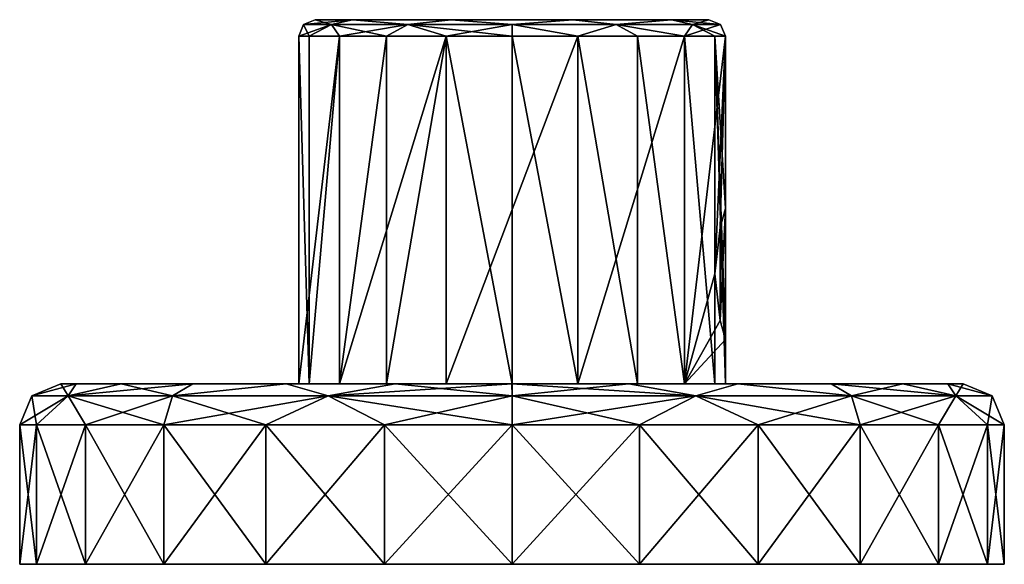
# Model space of a CAD drawing. Header units: metres. Extents: x -106 to 106, y -75 to 129.
# Tile 11 of 16: x 46 to 106, y -75 to -42. Entities that reach past the tile are written whole.
import ezdxf

# ---------------------------------------------------------------- set-up
doc = ezdxf.new("R2010")
doc.units = ezdxf.units.M
doc.layers.add('solid_11512102', color=7, linetype='CONTINUOUS')

msp = doc.modelspace()

# ---------------------------------------------------------------- linework, layer by layer
at = {"layer": 'solid_11512102'}
for points in [[(64.136269, -43.099998, 4.467221), (63.792892, -42.392895, 0.45), (63.5, -43.099998, 0.45)], [(65.495323, -42.392895, -5.903553), (63.5, -43.099998, 0.45), (63.792892, -42.392895, 0.45)], [(65.98278, -43.099998, -7.191208), (63.5, -43.099998, 0.45), (65.495323, -42.392895, -5.903553)], [(63.792892, -42.392895, 0.45), (64.5, -42.099998, 0.45), (66.789505, -42.099998, -6.60026)], [(63.792892, -42.392895, 0.45), (65.495323, -42.392895, 6.803554), (64.5, -42.099998, 0.45)], [(65.495323, -42.392895, -5.903553), (63.792892, -42.392895, 0.45), (66.789505, -42.099998, -6.60026)], [(64.136269, -43.099998, 4.467221), (65.495323, -42.392895, 6.803554), (63.792892, -42.392895, 0.45)], [(64.136269, -43.099998, 4.467221), (65.98278, -43.099998, 8.091208), (65.495323, -42.392895, 6.803554)], [(86.210495, -42.099998, -6.60026), (66.789505, -42.099998, -6.60026), (64.5, -42.099998, 0.45)], [(88.5, -42.099998, 0.45), (86.210495, -42.099998, -6.60026), (64.5, -42.099998, 0.45)], [(66.789505, -42.099998, 7.50026), (88.5, -42.099998, 0.45), (64.5, -42.099998, 0.45)], [(65.495323, -42.392895, 6.803554), (66.789505, -42.099998, 7.50026), (64.5, -42.099998, 0.45)], [(70.146446, -42.392895, -10.554677), (65.495323, -42.392895, -5.903553), (66.789505, -42.099998, -6.60026)], [(65.495323, -42.392895, 6.803554), (70.146446, -42.392895, 11.454678), (66.789505, -42.099998, 7.50026)], [(68.858795, -43.099998, 10.967221), (70.146446, -42.392895, 11.454678), (65.495323, -42.392895, 6.803554)], [(65.98278, -43.099998, 8.091208), (68.858795, -43.099998, 10.967221), (65.495323, -42.392895, 6.803554)], [(65.98278, -43.099998, -7.191208), (65.495323, -42.392895, -5.903553), (70.146446, -42.392895, -10.554677)], [(72.48278, -43.099998, -11.913734), (65.98278, -43.099998, -7.191208), (70.146446, -42.392895, -10.554677)], [(80.209435, -42.099998, -10.962267), (72.790565, -42.099998, -10.962267), (66.789505, -42.099998, -6.60026)], [(70.146446, -42.392895, -10.554677), (66.789505, -42.099998, -6.60026), (72.790565, -42.099998, -10.962267)], [(86.210495, -42.099998, -6.60026), (80.209435, -42.099998, -10.962267), (66.789505, -42.099998, -6.60026)], [(66.789505, -42.099998, 7.50026), (86.210495, -42.099998, 7.50026), (88.5, -42.099998, 0.45)], [(66.789505, -42.099998, 7.50026), (72.790565, -42.099998, 11.862267), (86.210495, -42.099998, 7.50026)], [(70.146446, -42.392895, 11.454678), (72.790565, -42.099998, 11.862267), (66.789505, -42.099998, 7.50026)], [(68.858795, -43.099998, 10.967221), (72.48278, -43.099998, 12.813735), (70.146446, -42.392895, 11.454678)], [(76.5, -42.392895, -12.257107), (70.146446, -42.392895, -10.554677), (72.790565, -42.099998, -10.962267)], [(70.146446, -42.392895, 11.454678), (76.5, -42.392895, 13.157106), (72.790565, -42.099998, 11.862267)], [(76.5, -43.099998, 13.45), (76.5, -42.392895, 13.157106), (70.146446, -42.392895, 11.454678)], [(72.48278, -43.099998, 12.813735), (76.5, -43.099998, 13.45), (70.146446, -42.392895, 11.454678)], [(72.48278, -43.099998, -11.913734), (70.146446, -42.392895, -10.554677), (76.5, -42.392895, -12.257107)], [(80.51722, -43.099998, -11.913734), (72.48278, -43.099998, -11.913734), (76.5, -42.392895, -12.257107)], [(76.5, -42.392895, -12.257107), (72.790565, -42.099998, -10.962267), (80.209435, -42.099998, -10.962267)], [(72.790565, -42.099998, 11.862267), (80.209435, -42.099998, 11.862267), (86.210495, -42.099998, 7.50026)], [(76.5, -42.392895, 13.157106), (80.209435, -42.099998, 11.862267), (72.790565, -42.099998, 11.862267)], [(82.853554, -42.392895, -10.554677), (76.5, -42.392895, -12.257107), (80.209435, -42.099998, -10.962267)], [(76.5, -42.392895, 13.157106), (82.853554, -42.392895, 11.454678), (80.209435, -42.099998, 11.862267)], [(80.51722, -43.099998, 12.813735), (82.853554, -42.392895, 11.454678), (76.5, -42.392895, 13.157106)], [(76.5, -43.099998, 13.45), (80.51722, -43.099998, 12.813735), (76.5, -42.392895, 13.157106)], [(80.51722, -43.099998, -11.913734), (76.5, -42.392895, -12.257107), (82.853554, -42.392895, -10.554677)], [(82.853554, -42.392895, -10.554677), (80.209435, -42.099998, -10.962267), (86.210495, -42.099998, -6.60026)], [(82.853554, -42.392895, 11.454678), (86.210495, -42.099998, 7.50026), (80.209435, -42.099998, 11.862267)], [(80.51722, -43.099998, 12.813735), (84.141205, -43.099998, 10.967221), (82.853554, -42.392895, 11.454678)], [(87.01722, -43.099998, -7.191208), (80.51722, -43.099998, -11.913734), (82.853554, -42.392895, -10.554677)], [(87.504677, -42.392895, -5.903553), (82.853554, -42.392895, -10.554677), (86.210495, -42.099998, -6.60026)], [(82.853554, -42.392895, 11.454678), (87.504677, -42.392895, 6.803554), (86.210495, -42.099998, 7.50026)], [(87.01722, -43.099998, 8.091208), (87.504677, -42.392895, 6.803554), (82.853554, -42.392895, 11.454678)], [(84.141205, -43.099998, 10.967221), (87.01722, -43.099998, 8.091208), (82.853554, -42.392895, 11.454678)], [(87.01722, -43.099998, -7.191208), (82.853554, -42.392895, -10.554677), (87.504677, -42.392895, -5.903553)], [(87.504677, -42.392895, -5.903553), (86.210495, -42.099998, -6.60026), (88.5, -42.099998, 0.45)], [(89.207108, -42.392895, 0.45), (88.5, -42.099998, 0.45), (86.210495, -42.099998, 7.50026)], [(87.504677, -42.392895, 6.803554), (89.207108, -42.392895, 0.45), (86.210495, -42.099998, 7.50026)], [(87.01722, -43.099998, -7.191208), (89.207108, -42.392895, 0.45), (89.5, -43.099998, 0.45)], [(87.01722, -43.099998, -7.191208), (87.504677, -42.392895, -5.903553), (89.207108, -42.392895, 0.45)], [(87.01722, -43.099998, 8.091208), (88.863731, -43.099998, 4.467221), (87.504677, -42.392895, 6.803554)], [(87.504677, -42.392895, -5.903553), (88.5, -42.099998, 0.45), (89.207108, -42.392895, 0.45)], [(89.5, -43.099998, 0.45), (89.207108, -42.392895, 0.45), (87.504677, -42.392895, 6.803554)], [(88.863731, -43.099998, 4.467221), (89.5, -43.099998, 0.45), (87.504677, -42.392895, 6.803554)], [(63.5, -43.099998, 0.45), (63.5, -64.300003, 0.45), (64.136269, -64.300003, 4.467227)], [(65.98278, -43.099998, -7.191208), (65.98278, -64.300003, -7.191208), (63.5, -64.300003, 0.45)], [(65.98278, -43.099998, -7.191208), (63.5, -64.300003, 0.45), (63.5, -43.099998, 0.45)], [(64.136269, -43.099998, 4.467221), (63.5, -43.099998, 0.45), (64.136269, -64.300003, 4.467227)], [(65.98278, -43.099998, 8.091208), (64.136269, -64.300003, 4.467227), (65.982788, -64.300003, 8.091214)], [(64.136269, -43.099998, 4.467221), (64.136269, -64.300003, 4.467227), (65.98278, -43.099998, 8.091208)], [(65.98278, -43.099998, 8.091208), (65.982788, -64.300003, 8.091214), (68.858795, -43.099998, 10.967221)], [(72.48278, -43.099998, -11.913734), (72.48278, -64.300003, -11.913734), (65.98278, -64.300003, -7.191208)], [(72.48278, -43.099998, -11.913734), (65.98278, -64.300003, -7.191208), (65.98278, -43.099998, -7.191208)], [(68.858795, -43.099998, 10.967221), (65.982788, -64.300003, 8.091214), (68.858803, -64.300003, 10.967222)], [(68.858795, -43.099998, 10.967221), (68.858803, -64.300003, 10.967222), (72.48278, -43.099998, 12.813735)], [(72.48278, -43.099998, 12.813735), (68.858803, -64.300003, 10.967222), (72.482796, -64.300003, 12.813729)], [(72.48278, -43.099998, 12.813735), (72.482796, -64.300003, 12.813729), (76.500015, -64.300003, 13.449989)], [(72.48278, -43.099998, 12.813735), (76.500015, -64.300003, 13.449989), (76.5, -43.099998, 13.45)], [(80.51722, -43.099998, -11.913734), (80.51722, -64.300003, -11.913734), (72.48278, -64.300003, -11.913734)], [(80.51722, -43.099998, -11.913734), (72.48278, -64.300003, -11.913734), (72.48278, -43.099998, -11.913734)], [(76.5, -43.099998, 13.45), (76.500015, -64.300003, 13.449989), (80.517227, -64.300003, 12.813723)], [(76.5, -43.099998, 13.45), (80.517227, -64.300003, 12.813723), (80.51722, -43.099998, 12.813735)], [(80.51722, -43.099998, 12.813735), (80.517227, -64.300003, 12.813723), (84.141212, -64.300003, 10.96721)], [(80.51722, -43.099998, 12.813735), (84.141212, -64.300003, 10.96721), (84.141205, -43.099998, 10.967221)], [(87.01722, -43.099998, -7.191208), (87.01722, -64.300003, -7.191208), (80.51722, -64.300003, -11.913734)], [(87.01722, -43.099998, -7.191208), (80.51722, -64.300003, -11.913734), (80.51722, -43.099998, -11.913734)], [(84.141205, -43.099998, 10.967221), (84.141212, -64.300003, 10.96721), (87.01722, -64.300003, 8.091201)], [(84.141205, -43.099998, 10.967221), (87.01722, -64.300003, 8.091201), (87.01722, -43.099998, 8.091208)], [(87.01722, -43.099998, 8.091208), (87.01722, -64.300003, 8.091201), (88.863731, -64.300003, 4.467218)], [(87.01722, -43.099998, 8.091208), (88.863731, -64.300003, 4.467218), (88.863731, -43.099998, 4.467221)], [(87.01722, -43.099998, -7.191208), (89.5, -43.099998, 0.45), (87.01722, -64.300003, -7.191208)], [(88.869316, -57.600037, -3.55), (87.01722, -64.300003, -7.191208), (89.5, -43.099998, 0.45)], [(88.863731, -43.099998, 4.467221), (88.863731, -64.300003, 4.467218), (89.5, -64.300003, 0.45)], [(89.5, -61.599998, 0.45), (88.863731, -43.099998, 4.467221), (89.5, -64.300003, 0.45)], [(89.5, -53.599998, 0.45), (89.5, -43.099998, 0.45), (88.863731, -43.099998, 4.467221)], [(89.5, -61.599998, 0.45), (89.5, -53.599998, 0.45), (88.863731, -43.099998, 4.467221)], [(88.869316, -57.600037, -3.55), (89.5, -43.099998, 0.45), (89.188606, -54.771496, -2.378306)], [(89.188606, -54.771496, -2.378306), (89.5, -43.099998, 0.45), (89.5, -53.599998, 0.45)], [(89.188614, -60.428532, -2.37828), (89.188606, -54.771496, -2.378306), (89.5, -53.599998, 0.45)], [(89.5, -61.599998, 0.45), (89.188614, -60.428532, -2.37828), (89.5, -53.599998, 0.45)], [(89.188614, -60.428532, -2.37828), (88.869316, -57.600037, -3.55), (89.188606, -54.771496, -2.378306)], [(89.188614, -60.428532, -2.37828), (87.01722, -64.300003, -7.191208), (88.869316, -57.600037, -3.55)], [(89.5, -61.599998, 0.45), (87.01722, -64.300003, -7.191208), (89.188614, -60.428532, -2.37828)], [(89.5, -61.599998, 0.45), (89.5, -64.300003, 0.45), (87.01722, -64.300003, -7.191208)], [(47.232231, -65.032234, 0.45), (49, -64.300003, 0.45), (49.934418, -64.300003, -6.65766)], [(49.46011, -65.032234, 11.65029), (49, -64.300003, 0.45), (47.232231, -65.032234, 0.45)], [(49.46011, -65.032234, -10.75029), (47.232231, -65.032234, 0.45), (49.934418, -64.300003, -6.65766)], [(65.98278, -64.300003, -7.191208), (49.934418, -64.300003, -6.65766), (49, -64.300003, 0.45)], [(63.5, -64.300003, 0.45), (49, -64.300003, 0.45), (49.93441, -64.300003, 7.557632)], [(49.46011, -65.032234, 11.65029), (49.93441, -64.300003, 7.557632), (49, -64.300003, 0.45)], [(65.98278, -64.300003, -7.191208), (49, -64.300003, 0.45), (63.5, -64.300003, 0.45)], [(49.46011, -65.032234, -10.75029), (49.934418, -64.300003, -6.65766), (52.679939, -64.300003, -13.292408)], [(49.46011, -65.032234, -10.75029), (52.679939, -64.300003, -13.292408), (57.049839, -64.300003, -18.990698)], [(55.804562, -65.032234, -20.245436), (49.46011, -65.032234, -10.75029), (57.049839, -64.300003, -18.990698)], [(49.46011, -65.032234, 11.65029), (52.679928, -64.300003, 14.192384), (49.93441, -64.300003, 7.557632)], [(49.46011, -65.032234, 11.65029), (55.804562, -65.032234, 21.145437), (52.679928, -64.300003, 14.192384)], [(65.982788, -64.300003, 8.091214), (49.93441, -64.300003, 7.557632), (52.679928, -64.300003, 14.192384)], [(64.136269, -64.300003, 4.467227), (63.5, -64.300003, 0.45), (49.93441, -64.300003, 7.557632)], [(65.982788, -64.300003, 8.091214), (64.136269, -64.300003, 4.467227), (49.93441, -64.300003, 7.557632)], [(72.48278, -64.300003, -11.913734), (52.679939, -64.300003, -13.292408), (49.934418, -64.300003, -6.65766)], [(65.98278, -64.300003, -7.191208), (72.48278, -64.300003, -11.913734), (49.934418, -64.300003, -6.65766)], [(52.679928, -64.300003, 14.192384), (57.04982, -64.300003, 19.890678), (100.320061, -64.300003, 14.192408)], [(76.500015, -64.300003, 13.449989), (52.679928, -64.300003, 14.192384), (100.320061, -64.300003, 14.192408)], [(55.804562, -65.032234, 21.145437), (57.04982, -64.300003, 19.890678), (52.679928, -64.300003, 14.192384)], [(68.858803, -64.300003, 10.967222), (65.982788, -64.300003, 8.091214), (52.679928, -64.300003, 14.192384)], [(72.482796, -64.300003, 12.813729), (68.858803, -64.300003, 10.967222), (52.679928, -64.300003, 14.192384)], [(76.500015, -64.300003, 13.449989), (72.482796, -64.300003, 12.813729), (52.679928, -64.300003, 14.192384)], [(95.95018, -64.300003, -18.990679), (57.049839, -64.300003, -18.990698), (52.679939, -64.300003, -13.292408)], [(100.320076, -64.300003, -13.292384), (95.95018, -64.300003, -18.990679), (52.679939, -64.300003, -13.292408)], [(72.48278, -64.300003, -11.913734), (100.320076, -64.300003, -13.292384), (52.679939, -64.300003, -13.292408)], [(55.804562, -65.032234, -20.245436), (57.049839, -64.300003, -18.990698), (62.746231, -64.300003, -23.363523)], [(65.299713, -65.032234, -26.589891), (55.804562, -65.032234, -20.245436), (62.746231, -64.300003, -23.363523)], [(55.804562, -65.032234, 21.145437), (62.746208, -64.300003, 24.26351), (57.04982, -64.300003, 19.890678)], [(55.804562, -65.032234, 21.145437), (65.299713, -65.032234, 27.489891), (62.746208, -64.300003, 24.26351)], [(57.04982, -64.300003, 19.890678), (95.950165, -64.300003, 19.890697), (100.320061, -64.300003, 14.192408)], [(57.04982, -64.300003, 19.890678), (62.746208, -64.300003, 24.26351), (95.950165, -64.300003, 19.890697)], [(90.253792, -64.300003, -23.36351), (62.746231, -64.300003, -23.363523), (57.049839, -64.300003, -18.990698)], [(95.95018, -64.300003, -18.990679), (90.253792, -64.300003, -23.36351), (57.049839, -64.300003, -18.990698)], [(62.746208, -64.300003, 24.26351), (90.253769, -64.300003, 24.263523), (95.950165, -64.300003, 19.890697)], [(62.746208, -64.300003, 24.26351), (69.380501, -64.300003, 27.012423), (90.253769, -64.300003, 24.263523)], [(65.299713, -65.032234, 27.489891), (69.380501, -64.300003, 27.012423), (62.746208, -64.300003, 24.26351)], [(83.619499, -64.300003, -26.112421), (69.380524, -64.300003, -26.112429), (62.746231, -64.300003, -23.363523)], [(65.299713, -65.032234, -26.589891), (62.746231, -64.300003, -23.363523), (69.380524, -64.300003, -26.112429)], [(90.253792, -64.300003, -23.36351), (83.619499, -64.300003, -26.112421), (62.746231, -64.300003, -23.363523)], [(65.299713, -65.032234, -26.589891), (69.380524, -64.300003, -26.112429), (76.500015, -64.300003, -27.049984)], [(76.5, -65.032234, -28.817766), (65.299713, -65.032234, -26.589891), (76.500015, -64.300003, -27.049984)], [(65.299713, -65.032234, 27.489891), (76.5, -65.032234, 29.717768), (69.380501, -64.300003, 27.012423)], [(69.380501, -64.300003, 27.012423), (83.619476, -64.300003, 27.012428), (90.253769, -64.300003, 24.263523)], [(69.380501, -64.300003, 27.012423), (76.499985, -64.300003, 27.949986), (83.619476, -64.300003, 27.012428)], [(76.5, -65.032234, 29.717768), (76.499985, -64.300003, 27.949986), (69.380501, -64.300003, 27.012423)], [(83.619499, -64.300003, -26.112421), (76.500015, -64.300003, -27.049984), (69.380524, -64.300003, -26.112429)], [(72.48278, -64.300003, -11.913734), (80.51722, -64.300003, -11.913734), (100.320076, -64.300003, -13.292384)], [(87.700287, -65.032234, 27.489891), (83.619476, -64.300003, 27.012428), (76.499985, -64.300003, 27.949986)], [(76.5, -65.032234, 29.717768), (87.700287, -65.032234, 27.489891), (76.499985, -64.300003, 27.949986)], [(76.5, -65.032234, -28.817766), (76.500015, -64.300003, -27.049984), (83.619499, -64.300003, -26.112421)], [(87.700287, -65.032234, -26.589891), (76.5, -65.032234, -28.817766), (83.619499, -64.300003, -26.112421)], [(80.517227, -64.300003, 12.813723), (76.500015, -64.300003, 13.449989), (100.320061, -64.300003, 14.192408)], [(80.51722, -64.300003, -11.913734), (87.01722, -64.300003, -7.191208), (100.320076, -64.300003, -13.292384)], [(80.517227, -64.300003, 12.813723), (100.320061, -64.300003, 14.192408), (103.065582, -64.300003, 7.557661)], [(84.141212, -64.300003, 10.96721), (80.517227, -64.300003, 12.813723), (103.065582, -64.300003, 7.557661)], [(87.700287, -65.032234, 27.489891), (90.253769, -64.300003, 24.263523), (83.619476, -64.300003, 27.012428)], [(87.700287, -65.032234, -26.589891), (83.619499, -64.300003, -26.112421), (90.253792, -64.300003, -23.36351)], [(87.01722, -64.300003, 8.091201), (84.141212, -64.300003, 10.96721), (103.065582, -64.300003, 7.557661)], [(87.01722, -64.300003, -7.191208), (103.06559, -64.300003, -6.657632), (100.320076, -64.300003, -13.292384)], [(87.01722, -64.300003, -7.191208), (89.5, -64.300003, 0.45), (103.06559, -64.300003, -6.657632)], [(88.863731, -64.300003, 4.467218), (87.01722, -64.300003, 8.091201), (103.065582, -64.300003, 7.557661)], [(97.195435, -65.032234, -20.245436), (87.700287, -65.032234, -26.589891), (90.253792, -64.300003, -23.36351)], [(87.700287, -65.032234, 27.489891), (97.195435, -65.032234, 21.145437), (90.253769, -64.300003, 24.263523)], [(88.863731, -64.300003, 4.467218), (103.065582, -64.300003, 7.557661), (104, -64.300003, 0.45)], [(89.5, -64.300003, 0.45), (88.863731, -64.300003, 4.467218), (104, -64.300003, 0.45)], [(89.5, -64.300003, 0.45), (104, -64.300003, 0.45), (103.06559, -64.300003, -6.657632)], [(97.195435, -65.032234, 21.145437), (95.950165, -64.300003, 19.890697), (90.253769, -64.300003, 24.263523)], [(97.195435, -65.032234, -20.245436), (90.253792, -64.300003, -23.36351), (95.95018, -64.300003, -18.990679)], [(103.539894, -65.032234, 11.65029), (100.320061, -64.300003, 14.192408), (95.950165, -64.300003, 19.890697)], [(97.195435, -65.032234, 21.145437), (103.539894, -65.032234, 11.65029), (95.950165, -64.300003, 19.890697)], [(97.195435, -65.032234, -20.245436), (95.95018, -64.300003, -18.990679), (100.320076, -64.300003, -13.292384)], [(103.539894, -65.032234, -10.75029), (97.195435, -65.032234, -20.245436), (100.320076, -64.300003, -13.292384)], [(103.539894, -65.032234, 11.65029), (103.065582, -64.300003, 7.557661), (100.320061, -64.300003, 14.192408)], [(103.539894, -65.032234, -10.75029), (100.320076, -64.300003, -13.292384), (103.06559, -64.300003, -6.657632)], [(105.767769, -65.032234, 0.45), (104, -64.300003, 0.45), (103.065582, -64.300003, 7.557661)], [(103.539894, -65.032234, 11.65029), (105.767769, -65.032234, 0.45), (103.065582, -64.300003, 7.557661)], [(103.539894, -65.032234, -10.75029), (103.06559, -64.300003, -6.657632), (104, -64.300003, 0.45)], [(105.767769, -65.032234, 0.45), (103.539894, -65.032234, -10.75029), (104, -64.300003, 0.45)], [(47.232231, -65.032234, 0.45), (46.5, -66.800003, 0.45), (47.522224, -66.800003, 8.214573)], [(49.46011, -65.032234, -10.75029), (47.522224, -66.800003, -7.314573), (46.5, -66.800003, 0.45)], [(49.46011, -65.032234, -10.75029), (46.5, -66.800003, 0.45), (47.232231, -65.032234, 0.45)], [(49.46011, -65.032234, 11.65029), (47.232231, -65.032234, 0.45), (47.522224, -66.800003, 8.214573)], [(49.46011, -65.032234, 11.65029), (47.522224, -66.800003, 8.214573), (50.519241, -66.800003, 15.450003)], [(49.46011, -65.032234, -10.75029), (50.519241, -66.800003, -14.550003), (47.522224, -66.800003, -7.314573)], [(49.46011, -65.032234, 11.65029), (50.519241, -66.800003, 15.450003), (55.286797, -66.800003, 21.663204)], [(49.46011, -65.032234, 11.65029), (55.286797, -66.800003, 21.663204), (55.804562, -65.032234, 21.145437)], [(55.804562, -65.032234, -20.245436), (50.519241, -66.800003, -14.550003), (49.46011, -65.032234, -10.75029)], [(55.804562, -65.032234, -20.245436), (55.286797, -66.800003, -20.763205), (50.519241, -66.800003, -14.550003)], [(55.804562, -65.032234, 21.145437), (55.286797, -66.800003, 21.663204), (61.5, -66.800003, 26.430763)], [(65.299713, -65.032234, -26.589891), (61.5, -66.800003, -25.530764), (55.286797, -66.800003, -20.763205)], [(65.299713, -65.032234, -26.589891), (55.286797, -66.800003, -20.763205), (55.804562, -65.032234, -20.245436)], [(55.804562, -65.032234, 21.145437), (61.5, -66.800003, 26.430763), (65.299713, -65.032234, 27.489891)], [(65.299713, -65.032234, 27.489891), (61.5, -66.800003, 26.430763), (68.735428, -66.800003, 29.427774)], [(65.299713, -65.032234, -26.589891), (68.735428, -66.800003, -28.527775), (61.5, -66.800003, -25.530764)], [(65.299713, -65.032234, 27.489891), (68.735428, -66.800003, 29.427774), (76.5, -66.800003, 30.450001)], [(65.299713, -65.032234, 27.489891), (76.5, -66.800003, 30.450001), (76.5, -65.032234, 29.717768)], [(76.5, -65.032234, -28.817766), (68.735428, -66.800003, -28.527775), (65.299713, -65.032234, -26.589891)], [(76.5, -65.032234, -28.817766), (76.5, -66.800003, -29.549999), (68.735428, -66.800003, -28.527775)], [(76.5, -65.032234, 29.717768), (76.5, -66.800003, 30.450001), (84.264572, -66.800003, 29.427774)], [(76.5, -65.032234, 29.717768), (84.264572, -66.800003, 29.427774), (87.700287, -65.032234, 27.489891)], [(87.700287, -65.032234, -26.589891), (84.264572, -66.800003, -28.527775), (76.5, -66.800003, -29.549999)], [(87.700287, -65.032234, -26.589891), (76.5, -66.800003, -29.549999), (76.5, -65.032234, -28.817766)], [(87.700287, -65.032234, 27.489891), (84.264572, -66.800003, 29.427774), (91.5, -66.800003, 26.430763)], [(87.700287, -65.032234, -26.589891), (91.5, -66.800003, -25.530764), (84.264572, -66.800003, -28.527775)], [(87.700287, -65.032234, 27.489891), (91.5, -66.800003, 26.430763), (97.713203, -66.800003, 21.663204)], [(87.700287, -65.032234, 27.489891), (97.713203, -66.800003, 21.663204), (97.195435, -65.032234, 21.145437)], [(97.195435, -65.032234, -20.245436), (91.5, -66.800003, -25.530764), (87.700287, -65.032234, -26.589891)], [(97.195435, -65.032234, -20.245436), (97.713203, -66.800003, -20.763205), (91.5, -66.800003, -25.530764)], [(97.195435, -65.032234, 21.145437), (97.713203, -66.800003, 21.663204), (102.480759, -66.800003, 15.450003)], [(97.195435, -65.032234, 21.145437), (102.480759, -66.800003, 15.450003), (103.539894, -65.032234, 11.65029)], [(103.539894, -65.032234, -10.75029), (97.713203, -66.800003, -20.763205), (97.195435, -65.032234, -20.245436)], [(103.539894, -65.032234, -10.75029), (102.480759, -66.800003, -14.550003), (97.713203, -66.800003, -20.763205)], [(103.539894, -65.032234, 11.65029), (102.480759, -66.800003, 15.450003), (105.477776, -66.800003, 8.214573)], [(103.539894, -65.032234, -10.75029), (105.477776, -66.800003, -7.314573), (102.480759, -66.800003, -14.550003)], [(103.539894, -65.032234, 11.65029), (105.477776, -66.800003, 8.214573), (106.5, -66.800003, 0.45)], [(103.539894, -65.032234, 11.65029), (106.5, -66.800003, 0.45), (105.767769, -65.032234, 0.45)], [(105.767769, -65.032234, 0.45), (105.477776, -66.800003, -7.314573), (103.539894, -65.032234, -10.75029)], [(105.767769, -65.032234, 0.45), (106.5, -66.800003, 0.45), (105.477776, -66.800003, -7.314573)], [(47.522224, -66.800003, -7.314573), (47.522274, -75.300003, -7.31473), (46.5, -75.300003, 0.45)], [(46.5, -66.800003, 0.45), (46.5, -75.300003, 0.45), (47.522274, -75.300003, 8.21473)], [(47.522224, -66.800003, -7.314573), (46.5, -75.300003, 0.45), (46.5, -66.800003, 0.45)], [(47.522224, -66.800003, 8.214573), (46.5, -66.800003, 0.45), (47.522274, -75.300003, 8.21473)], [(47.522224, -66.800003, -7.314573), (50.519241, -66.800003, -14.550003), (47.522274, -75.300003, -7.31473)], [(47.522224, -66.800003, 8.214573), (47.522274, -75.300003, 8.21473), (50.519318, -75.300003, 15.450109)], [(50.519241, -66.800003, 15.450003), (47.522224, -66.800003, 8.214573), (50.519318, -75.300003, 15.450109)], [(50.519241, -66.800003, -14.550003), (50.519318, -75.300003, -14.550109), (47.522274, -75.300003, -7.31473)], [(50.519241, -66.800003, -14.550003), (55.286797, -66.800003, -20.763205), (50.519318, -75.300003, -14.550109)], [(50.519241, -66.800003, 15.450003), (50.519318, -75.300003, 15.450109), (55.286808, -75.300003, 21.663191)], [(55.286797, -66.800003, 21.663204), (50.519241, -66.800003, 15.450003), (55.286808, -75.300003, 21.663191)], [(55.286797, -66.800003, -20.763205), (55.286808, -75.300003, -20.763191), (50.519318, -75.300003, -14.550109)], [(55.286797, -66.800003, -20.763205), (61.5, -66.800003, -25.530764), (55.286808, -75.300003, -20.763191)], [(55.286797, -66.800003, 21.663204), (55.286808, -75.300003, 21.663191), (61.499889, -75.300003, 26.430683)], [(61.5, -66.800003, 26.430763), (55.286797, -66.800003, 21.663204), (61.499889, -75.300003, 26.430683)], [(61.5, -66.800003, -25.530764), (61.499889, -75.300003, -25.530684), (55.286808, -75.300003, -20.763191)], [(68.735428, -66.800003, -28.527775), (68.735268, -75.300003, -28.527727), (61.499889, -75.300003, -25.530684)], [(61.5, -66.800003, -25.530764), (68.735428, -66.800003, -28.527775), (61.499889, -75.300003, -25.530684)], [(61.5, -66.800003, 26.430763), (61.499889, -75.300003, 26.430683), (68.735268, -75.300003, 29.427727)], [(68.735428, -66.800003, 29.427774), (61.5, -66.800003, 26.430763), (68.735268, -75.300003, 29.427727)], [(76.5, -66.800003, -29.549999), (76.5, -75.300003, -29.549999), (68.735268, -75.300003, -28.527727)], [(68.735428, -66.800003, -28.527775), (76.5, -66.800003, -29.549999), (68.735268, -75.300003, -28.527727)], [(68.735428, -66.800003, 29.427774), (68.735268, -75.300003, 29.427727), (76.5, -75.300003, 30.450001)], [(76.5, -66.800003, 30.450001), (68.735428, -66.800003, 29.427774), (76.5, -75.300003, 30.450001)], [(84.264572, -66.800003, -28.527775), (84.264732, -75.300003, -28.527727), (76.5, -75.300003, -29.549999)], [(76.5, -66.800003, -29.549999), (84.264572, -66.800003, -28.527775), (76.5, -75.300003, -29.549999)], [(76.5, -66.800003, 30.450001), (76.5, -75.300003, 30.450001), (84.264732, -75.300003, 29.427727)], [(84.264572, -66.800003, 29.427774), (76.5, -66.800003, 30.450001), (84.264732, -75.300003, 29.427727)], [(84.264572, -66.800003, -28.527775), (91.5, -66.800003, -25.530764), (84.264732, -75.300003, -28.527727)], [(84.264572, -66.800003, 29.427774), (84.264732, -75.300003, 29.427727), (91.500107, -75.300003, 26.430683)], [(91.5, -66.800003, 26.430763), (84.264572, -66.800003, 29.427774), (91.500107, -75.300003, 26.430683)], [(91.5, -66.800003, -25.530764), (91.500107, -75.300003, -25.530684), (84.264732, -75.300003, -28.527727)], [(91.5, -66.800003, -25.530764), (97.713203, -66.800003, -20.763205), (91.500107, -75.300003, -25.530684)], [(91.5, -66.800003, 26.430763), (91.500107, -75.300003, 26.430683), (97.713188, -75.300003, 21.663191)], [(97.713203, -66.800003, 21.663204), (91.5, -66.800003, 26.430763), (97.713188, -75.300003, 21.663191)], [(97.713203, -66.800003, -20.763205), (97.713188, -75.300003, -20.763191), (91.500107, -75.300003, -25.530684)], [(102.480759, -66.800003, -14.550003), (102.480682, -75.300003, -14.550109), (97.713188, -75.300003, -20.763191)], [(97.713203, -66.800003, -20.763205), (102.480759, -66.800003, -14.550003), (97.713188, -75.300003, -20.763191)], [(97.713203, -66.800003, 21.663204), (97.713188, -75.300003, 21.663191), (102.480682, -75.300003, 15.450109)], [(102.480759, -66.800003, 15.450003), (97.713203, -66.800003, 21.663204), (102.480682, -75.300003, 15.450109)], [(105.477776, -66.800003, -7.314573), (105.47773, -75.300003, -7.31473), (102.480682, -75.300003, -14.550109)], [(102.480759, -66.800003, -14.550003), (105.477776, -66.800003, -7.314573), (102.480682, -75.300003, -14.550109)], [(102.480759, -66.800003, 15.450003), (102.480682, -75.300003, 15.450109), (105.47773, -75.300003, 8.21473)], [(105.477776, -66.800003, 8.214573), (102.480759, -66.800003, 15.450003), (105.47773, -75.300003, 8.21473)], [(106.5, -66.800003, 0.45), (106.5, -75.300003, 0.45), (105.47773, -75.300003, -7.31473)], [(105.477776, -66.800003, 8.214573), (105.47773, -75.300003, 8.21473), (106.5, -75.300003, 0.45)], [(105.477776, -66.800003, -7.314573), (106.5, -66.800003, 0.45), (105.47773, -75.300003, -7.31473)], [(106.5, -66.800003, 0.45), (105.477776, -66.800003, 8.214573), (106.5, -75.300003, 0.45)], [(46.5, -75.300003, 0.45), (47.522274, -75.300003, -7.31473), (106.5, -75.300003, 0.45)], [(105.47773, -75.300003, 8.21473), (46.5, -75.300003, 0.45), (106.5, -75.300003, 0.45)], [(105.47773, -75.300003, 8.21473), (47.522274, -75.300003, 8.21473), (46.5, -75.300003, 0.45)], [(47.522274, -75.300003, -7.31473), (105.47773, -75.300003, -7.31473), (106.5, -75.300003, 0.45)], [(47.522274, -75.300003, -7.31473), (50.519318, -75.300003, -14.550109), (105.47773, -75.300003, -7.31473)], [(102.480682, -75.300003, 15.450109), (50.519318, -75.300003, 15.450109), (47.522274, -75.300003, 8.21473)], [(105.47773, -75.300003, 8.21473), (102.480682, -75.300003, 15.450109), (47.522274, -75.300003, 8.21473)], [(50.519318, -75.300003, -14.550109), (102.480682, -75.300003, -14.550109), (105.47773, -75.300003, -7.31473)], [(50.519318, -75.300003, -14.550109), (55.286808, -75.300003, -20.763191), (102.480682, -75.300003, -14.550109)], [(97.713188, -75.300003, 21.663191), (55.286808, -75.300003, 21.663191), (50.519318, -75.300003, 15.450109)], [(102.480682, -75.300003, 15.450109), (97.713188, -75.300003, 21.663191), (50.519318, -75.300003, 15.450109)], [(55.286808, -75.300003, -20.763191), (97.713188, -75.300003, -20.763191), (102.480682, -75.300003, -14.550109)], [(55.286808, -75.300003, -20.763191), (61.499889, -75.300003, -25.530684), (97.713188, -75.300003, -20.763191)], [(91.500107, -75.300003, 26.430683), (61.499889, -75.300003, 26.430683), (55.286808, -75.300003, 21.663191)], [(97.713188, -75.300003, 21.663191), (91.500107, -75.300003, 26.430683), (55.286808, -75.300003, 21.663191)], [(61.499889, -75.300003, -25.530684), (91.500107, -75.300003, -25.530684), (97.713188, -75.300003, -20.763191)], [(61.499889, -75.300003, -25.530684), (68.735268, -75.300003, -28.527727), (91.500107, -75.300003, -25.530684)], [(84.264732, -75.300003, 29.427727), (68.735268, -75.300003, 29.427727), (61.499889, -75.300003, 26.430683)], [(91.500107, -75.300003, 26.430683), (84.264732, -75.300003, 29.427727), (61.499889, -75.300003, 26.430683)], [(68.735268, -75.300003, -28.527727), (84.264732, -75.300003, -28.527727), (91.500107, -75.300003, -25.530684)], [(68.735268, -75.300003, -28.527727), (76.5, -75.300003, -29.549999), (84.264732, -75.300003, -28.527727)], [(84.264732, -75.300003, 29.427727), (76.5, -75.300003, 30.450001), (68.735268, -75.300003, 29.427727)]]:
    msp.add_3dface(points, dxfattribs=at)

doc.saveas('drawing.dxf')
